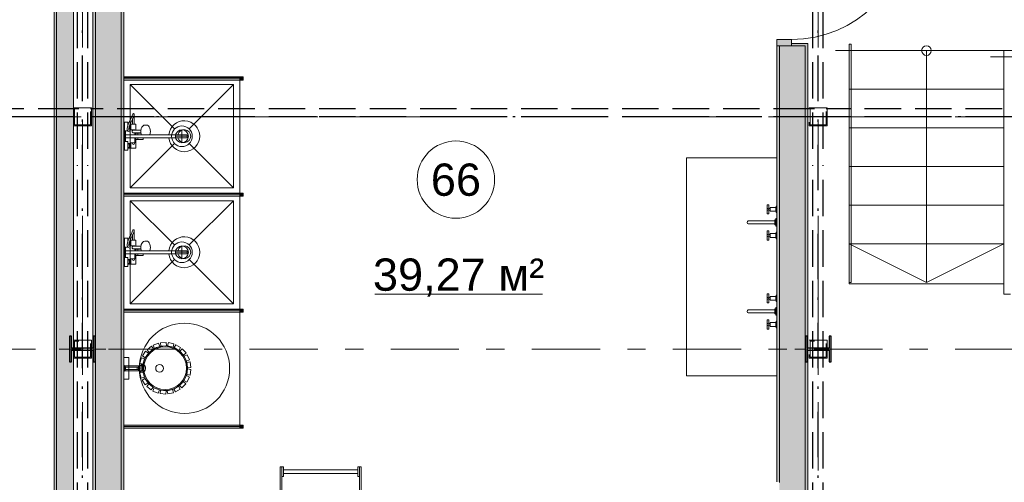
# Model space of a CAD drawing. Header units: millimetres. Extents: x 0 to 415, y 0 to 589.
# Tile 6 of 40: x 269 to 307, y 173 to 191. Entities that reach past the tile are written whole.
import ezdxf
from ezdxf.xclip import XClip

# ---------------------------------------------------------------- set-up
doc = ezdxf.new("R2010")
doc.units = ezdxf.units.MM
doc.header["$MEASUREMENT"] = 0
doc.header["$XCLIPFRAME"] = 0
for name, pattern in [('Невидимая', [3.912222, 2.822222, -1.09]), ('Штрих-Штриховая', [10.936111, 5.291667, -2.116667, 1.411111, -2.116667]), ('Штриховая', [5.644444, 2.822222, -2.822222]), ('Штрихпунктирная', [6.702778, 3.527778, -1.763889, 0, -1.411111])]:
    doc.linetypes.add(name, pattern=pattern)
for name, color, linetype in [('Интерьер - конструкции мебели', 7, 'Continuous'), ('Интерьер - Мебель', 7, 'Continuous'), ('Интерьер - Оборудование', 7, 'Continuous'), ('Интерьер - Сантехника', 7, 'Continuous'), ('Конструктив - Лестницы', 7, 'Continuous'), ('Конструктив - Ограждение нов', 7, 'Continuous'), ('УЛИЦА_Б15_наклонный прогон', 7, 'Continuous'), ('УЛИЦА_Б6', 7, 'Continuous'), ('УЛИЦА_ЗОНЫ', 7, 'Continuous'), ('УЛИЦА_Конструктив бани', 7, 'Continuous'), ('УЛИЦА_Стены бани', 7, 'Continuous'), ('УЛИЦА_Стойки стропильные', 7, 'Continuous'), ('УЛИЦА_Сэндвич-панели бани', 7, 'Continuous'), ('Элемент Модели - Зона', 7, 'Continuous'), ('Элемент модели - Оси Улица Бани', 7, 'Continuous')]:
    doc.layers.add(name, color=color, linetype=linetype)
doc.styles.add('СГЕНЕРИР_СТИЛЬ_3', font='txt')

# ---------------------------------------------------------------- blocks, each defined once
blk = doc.blocks.new('Чертеж_2_2', base_point=(217.704, 72.604))
at = {"layer": 'Интерьер - Оборудование', "linetype": 'Continuous', "lineweight": 0, "true_color": 0x000000}
for points in [[(273.286, 188.651), (273.286, 188.531), (277.786, 188.531), (277.786, 188.651)], [(273.286, 184.151), (273.286, 184.031), (277.786, 184.031), (277.786, 184.151)], [(273.286, 179.651), (273.286, 179.531), (277.786, 179.531), (277.786, 179.651)], [(273.286, 175.151), (273.286, 175.031), (277.786, 175.031), (277.786, 175.151)]]:
    blk.add_hatch(color=18, dxfattribs=at).paths.add_polyline_path(points)
at = {"layer": 'Интерьер - Оборудование', "linetype": 'Continuous', "lineweight": 0, "true_color": 0x00007f}
for points in [[(277.911, 188.653), (277.786, 188.653), (277.786, 188.528), (277.911, 188.528)], [(277.911, 184.153), (277.786, 184.153), (277.786, 184.028), (277.911, 184.028)], [(277.911, 179.653), (277.786, 179.653), (277.786, 179.528), (277.911, 179.528)], [(277.911, 175.153), (277.786, 175.153), (277.786, 175.028), (277.911, 175.028)]]:
    blk.add_hatch(color=176, dxfattribs=at).paths.add_polyline_path(points)
at = {"layer": 'УЛИЦА_Конструктив бани', "linetype": 'Continuous', "lineweight": 0, "true_color": 0x000000}
for points in [[(272.186, 177.602), (272.186, 178.602), (272.111, 178.602), (272.111, 178.14), (271.261, 178.14), (271.261, 178.602), (271.186, 178.602), (271.186, 177.602), (271.261, 177.602), (271.261, 178.064), (272.111, 178.064), (272.111, 177.602)], [(300.686, 177.602), (300.686, 178.602), (300.611, 178.602), (300.611, 178.14), (299.761, 178.14), (299.761, 178.602), (299.686, 178.602), (299.686, 177.602), (299.761, 177.602), (299.761, 178.064), (300.611, 178.064), (300.611, 177.602)]]:
    blk.add_hatch(color=18, dxfattribs=at).paths.add_polyline_path(points)
at = {"layer": 'УЛИЦА_Стены бани', "linetype": 'Continuous', "lineweight": 0, "true_color": 0x000000}
for points in [[(272.086, 197.502), (272.086, 178.14), (272.111, 178.14), (272.111, 178.602), (272.186, 178.602), (272.186, 197.502)], [(272.186, 197.502), (272.186, 158.702), (273.186, 158.702), (273.186, 197.502)], [(273.286, 158.702), (273.286, 197.502), (273.186, 197.502), (273.186, 158.702)], [(298.586, 189.854), (299.161, 189.854), (299.161, 190.104), (298.586, 190.104)], [(298.586, 172.947), (298.686, 172.947), (298.686, 189.854), (298.586, 189.854)], [(298.686, 189.854), (298.686, 158.702), (299.686, 158.702), (299.686, 189.854), (299.161, 189.854)], [(299.786, 189.954), (299.161, 189.954), (299.161, 189.854), (299.686, 189.854), (299.786, 189.854)], [(299.686, 189.854), (299.686, 178.602), (299.761, 178.602), (299.761, 178.14), (299.786, 178.14), (299.786, 189.854)], [(272.086, 158.702), (272.186, 158.702), (272.186, 177.602), (272.111, 177.602), (272.111, 178.064), (272.086, 178.064)], [(299.686, 158.702), (299.786, 158.702), (299.786, 178.064), (299.761, 178.064), (299.761, 177.602), (299.686, 177.602)]]:
    blk.add_hatch(color=18, dxfattribs=at).paths.add_polyline_path(points)
at = {"layer": 'УЛИЦА_Сэндвич-панели бани', "linetype": 'Continuous', "lineweight": 0, "true_color": 0x000000}
for points in [[(270.583, 200.252), (270.583, 171.127), (270.683, 171.127), (270.683, 200.252)], [(270.683, 171.127), (271.333, 171.127), (271.333, 178.064), (271.261, 178.064), (271.261, 177.602), (271.186, 177.602), (271.186, 178.602), (271.261, 178.602), (271.261, 178.14), (271.333, 178.14), (271.333, 199.064), (271.261, 199.064), (271.261, 198.602), (271.186, 198.602), (271.186, 199.602), (270.683, 199.602)]]:
    blk.add_hatch(color=18, dxfattribs=at).paths.add_polyline_path(points)
at = {"layer": 'Интерьер - конструкции мебели', "color": 7, "linetype": 'Continuous', "lineweight": 15, "ltscale": 0.5, "flags": 128}
blk.add_lwpolyline([(298.586, 177.062), (298.586, 185.513), (295.086, 185.513), (295.086, 177.062)], close=True, dxfattribs=at)
at = {"layer": 'Интерьер - Мебель', "color": 7, "linetype": 'Continuous', "lineweight": 15, "ltscale": 0.5, "flags": 128}
for points in [[(319.011, 189.677), (300.861, 189.677)], [(315.011, 189.427), (306.861, 189.427)]]:
    blk.add_lwpolyline(points, dxfattribs=at)
at = {"layer": 'Интерьер - Оборудование', "color": 7, "linetype": 'Continuous', "lineweight": 15, "ltscale": 0.5}
for p, q in [((277.786, 188.653), (273.286, 188.653)), ((273.286, 188.653), (273.286, 188.651)), ((273.286, 188.528), (273.286, 188.531)), ((277.786, 188.528), (273.286, 188.528)), ((277.786, 188.651), (277.786, 188.653)), ((277.786, 188.531), (277.786, 188.528)), ((273.67, 187.122), (273.628, 187.027)), ((273.692, 187.189), (273.67, 187.122)), ((273.692, 187.189), (273.693, 187.199)), ((273.418, 186.663), (273.413, 186.64)), ((273.413, 186.64), (273.414, 186.634)), ((273.414, 186.634), (273.424, 186.568)), ((273.436, 186.759), (273.418, 186.663)), ((273.424, 186.568), (273.426, 186.562)), ((273.426, 186.562), (273.427, 186.559)), ((273.457, 186.819), (273.436, 186.759)), ((273.438, 186.765), (273.438, 186.765)), ((273.441, 186.773), (273.441, 186.819)), ((273.48, 186.646), (273.479, 186.638)), ((273.499, 186.742), (273.48, 186.646)), ((273.488, 186.684), (273.511, 186.684)), ((273.519, 186.799), (273.499, 186.742)), ((273.51, 186.774), (273.511, 186.774)), ((273.511, 186.774), (273.511, 186.776)), ((273.511, 186.684), (273.511, 186.774)), ((273.511, 186.659), (273.511, 186.684)), ((273.531, 186.577), (273.531, 186.507)), ((273.551, 186.799), (273.551, 186.659)), ((273.711, 186.604), (273.551, 186.604)), ((273.571, 186.604), (273.557, 186.604)), ((273.586, 186.604), (273.571, 186.604)), ((273.603, 186.604), (273.586, 186.604)), ((273.609, 186.552), (273.607, 186.539)), ((273.615, 186.564), (273.609, 186.552)), ((273.613, 186.554), (273.614, 186.563)), ((273.613, 186.524), (273.613, 186.554)), ((273.614, 186.563), (273.615, 186.564)), ((273.615, 186.564), (273.618, 186.572)), ((273.615, 186.564), (273.615, 186.564)), ((273.618, 186.572), (273.623, 186.579)), ((273.623, 186.579), (273.629, 186.585)), ((273.628, 186.819), (273.693, 186.819)), ((273.629, 186.585), (273.637, 186.588)), ((273.637, 186.588), (273.645, 186.589)), ((273.751, 186.591), (273.645, 186.589)), ((273.711, 186.604), (273.711, 186.59)), ((273.945, 186.585), (273.942, 186.539)), ((273.947, 186.594), (273.945, 186.585)), ((273.351, 186.294), (273.351, 186.414)), ((274.296, 186.414), (273.531, 186.414)), ((273.531, 186.294), (274.036, 186.294)), ((273.607, 186.539), (273.609, 186.526)), ((273.609, 186.526), (273.615, 186.514)), ((273.614, 186.515), (273.613, 186.524)), ((273.615, 186.514), (273.614, 186.515)), ((273.615, 186.514), (273.615, 186.514)), ((273.618, 186.507), (273.615, 186.514)), ((273.623, 186.5), (273.618, 186.507)), ((273.629, 186.494), (273.623, 186.5)), ((273.637, 186.491), (273.629, 186.494)), ((273.645, 186.489), (273.637, 186.491)), ((273.856, 186.487), (273.645, 186.489)), ((273.711, 186.489), (273.711, 186.414)), ((273.711, 186.104), (273.711, 186.294)), ((273.751, 186.488), (273.751, 186.414)), ((273.751, 186.479), (273.948, 186.479)), ((273.751, 186.229), (273.751, 186.294)), ((273.826, 186.479), (273.826, 186.414)), ((273.826, 186.229), (273.826, 186.294)), ((273.947, 186.484), (273.856, 186.487)), ((273.942, 186.539), (273.945, 186.494)), ((273.945, 186.494), (273.955, 186.451)), ((273.953, 186.414), (273.952, 186.415)), ((273.955, 186.451), (273.962, 186.425)), ((273.962, 186.425), (273.967, 186.414)), ((274.023, 186.415), (274.023, 186.414)), ((275.029, 186.414), (275.736, 186.414)), ((275.029, 186.294), (275.736, 186.294)), ((275.736, 186.294), (275.736, 186.414)), ((273.441, 185.889), (273.441, 186.069)), ((273.441, 186.024), (273.511, 186.024)), ((273.441, 185.934), (273.511, 185.934)), ((273.511, 185.909), (273.511, 186.049)), ((273.551, 186.104), (273.711, 186.104)), ((273.551, 185.909), (273.551, 186.049)), ((277.786, 184.153), (273.286, 184.153)), ((273.286, 184.153), (273.286, 184.151)), ((273.286, 184.028), (273.286, 184.031)), ((277.786, 184.028), (273.286, 184.028)), ((277.786, 184.151), (277.786, 184.153)), ((277.786, 184.031), (277.786, 184.028)), ((298.272, 183.553), (298.262, 183.543)), ((298.327, 183.553), (298.327, 183.488)), ((298.542, 183.595), (298.542, 183.445)), ((298.559, 183.433), (298.559, 183.608)), ((298.272, 183.488), (298.262, 183.497)), ((273.67, 182.622), (273.628, 182.527)), ((273.692, 182.689), (273.67, 182.622)), ((273.692, 182.689), (273.693, 182.699)), ((298.272, 182.538), (298.262, 182.528)), ((298.272, 182.473), (298.262, 182.482)), ((298.327, 182.473), (298.327, 182.538)), ((298.542, 182.43), (298.542, 182.58)), ((298.559, 182.593), (298.559, 182.418)), ((273.418, 182.163), (273.413, 182.14)), ((273.413, 182.14), (273.414, 182.134)), ((273.414, 182.134), (273.424, 182.068)), ((273.436, 182.259), (273.418, 182.163)), ((273.424, 182.068), (273.426, 182.062)), ((273.426, 182.062), (273.427, 182.059)), ((273.457, 182.319), (273.436, 182.259)), ((273.438, 182.265), (273.438, 182.265)), ((273.441, 182.273), (273.441, 182.319)), ((273.48, 182.146), (273.479, 182.138)), ((273.499, 182.242), (273.48, 182.146)), ((273.488, 182.184), (273.511, 182.184)), ((273.519, 182.299), (273.499, 182.242)), ((273.51, 182.274), (273.511, 182.274)), ((273.511, 182.274), (273.511, 182.276)), ((273.511, 182.184), (273.511, 182.274)), ((273.511, 182.159), (273.511, 182.184)), ((273.531, 182.077), (273.531, 182.007)), ((273.551, 182.299), (273.551, 182.159)), ((273.711, 182.104), (273.551, 182.104)), ((273.571, 182.104), (273.557, 182.104)), ((273.586, 182.104), (273.571, 182.104)), ((273.603, 182.104), (273.586, 182.104)), ((273.609, 182.052), (273.607, 182.039)), ((273.607, 182.039), (273.609, 182.026)), ((273.615, 182.064), (273.609, 182.052)), ((273.609, 182.026), (273.615, 182.014)), ((273.613, 182.054), (273.614, 182.063)), ((273.613, 182.024), (273.613, 182.054)), ((273.614, 182.015), (273.613, 182.024)), ((273.614, 182.063), (273.615, 182.064)), ((273.615, 182.014), (273.614, 182.015)), ((273.615, 182.064), (273.618, 182.072)), ((273.615, 182.064), (273.615, 182.064)), ((273.615, 182.014), (273.615, 182.014)), ((273.618, 182.007), (273.615, 182.014)), ((273.618, 182.072), (273.623, 182.079)), ((273.623, 182), (273.618, 182.007)), ((273.623, 182.079), (273.629, 182.085)), ((273.629, 181.994), (273.623, 182)), ((273.628, 182.319), (273.693, 182.319)), ((273.629, 182.085), (273.637, 182.088)), ((273.637, 181.991), (273.629, 181.994)), ((273.637, 182.088), (273.645, 182.089)), ((273.645, 181.989), (273.637, 181.991)), ((273.751, 182.091), (273.645, 182.089)), ((273.856, 181.987), (273.645, 181.989)), ((273.711, 182.104), (273.711, 182.09)), ((273.711, 181.989), (273.711, 181.914)), ((273.751, 181.988), (273.751, 181.914)), ((273.751, 181.979), (273.948, 181.979)), ((273.826, 181.979), (273.826, 181.914)), ((273.947, 181.984), (273.856, 181.987)), ((273.945, 182.085), (273.942, 182.039)), ((273.942, 182.039), (273.945, 181.994)), ((273.947, 182.094), (273.945, 182.085)), ((273.945, 181.994), (273.955, 181.951)), ((273.351, 181.794), (273.351, 181.914)), ((274.296, 181.914), (273.531, 181.914)), ((273.531, 181.794), (274.036, 181.794)), ((273.551, 181.604), (273.711, 181.604)), ((273.711, 181.604), (273.711, 181.794)), ((273.751, 181.729), (273.751, 181.794)), ((273.826, 181.729), (273.826, 181.794)), ((273.953, 181.914), (273.952, 181.915)), ((273.955, 181.951), (273.962, 181.925)), ((273.962, 181.925), (273.967, 181.914)), ((274.023, 181.915), (274.023, 181.914)), ((275.029, 181.914), (275.736, 181.914)), ((275.029, 181.794), (275.736, 181.794)), ((275.736, 181.794), (275.736, 181.914)), ((273.441, 181.389), (273.441, 181.569)), ((273.441, 181.524), (273.511, 181.524)), ((273.441, 181.434), (273.511, 181.434)), ((273.511, 181.409), (273.511, 181.549)), ((273.551, 181.409), (273.551, 181.549)), ((298.272, 180.102), (298.262, 180.092)), ((298.327, 180.102), (298.327, 180.037)), ((298.542, 180.144), (298.542, 179.994)), ((298.559, 179.982), (298.559, 180.157)), ((298.272, 180.037), (298.262, 180.046)), ((277.786, 179.653), (273.286, 179.653)), ((273.286, 179.653), (273.286, 179.651)), ((273.286, 179.528), (273.286, 179.531)), ((277.786, 179.528), (273.286, 179.528)), ((277.786, 179.651), (277.786, 179.653)), ((277.786, 179.531), (277.786, 179.528)), ((298.272, 179.087), (298.262, 179.077)), ((298.272, 179.022), (298.262, 179.031)), ((298.327, 179.022), (298.327, 179.087)), ((298.542, 178.979), (298.542, 179.129)), ((298.559, 179.142), (298.559, 178.967)), ((273.356, 177.304), (273.356, 177.404)), ((273.801, 177.312), (273.801, 177.397)), ((273.836, 177.401), (273.821, 177.404)), ((273.848, 177.39), (273.836, 177.401)), ((273.847, 177.404), (273.878, 177.404)), ((273.89, 177.422), (273.87, 177.423)), ((273.891, 177.401), (273.878, 177.404)), ((273.907, 177.408), (273.89, 177.422)), ((273.901, 177.39), (273.891, 177.401)), ((273.919, 177.384), (273.907, 177.408)), ((273.912, 177.434), (273.982, 177.453)), ((273.821, 177.304), (273.836, 177.308)), ((273.836, 177.308), (273.848, 177.319)), ((273.847, 177.304), (273.878, 177.304)), ((273.856, 177.374), (273.848, 177.39)), ((273.848, 177.319), (273.856, 177.335)), ((273.859, 177.354), (273.856, 177.374)), ((273.856, 177.335), (273.859, 177.354)), ((273.87, 177.285), (273.89, 177.287)), ((273.878, 177.304), (273.891, 177.308)), ((273.89, 177.287), (273.907, 177.301)), ((273.891, 177.308), (273.901, 177.319)), ((273.908, 177.374), (273.901, 177.39)), ((273.901, 177.319), (273.908, 177.335)), ((273.907, 177.301), (273.919, 177.325)), ((273.91, 177.354), (273.908, 177.374)), ((273.908, 177.335), (273.91, 177.354)), ((273.912, 177.275), (273.982, 177.256)), ((273.923, 177.354), (273.919, 177.384)), ((273.919, 177.325), (273.923, 177.354)), ((277.786, 175.153), (273.286, 175.153)), ((273.286, 175.153), (273.286, 175.151)), ((277.786, 175.151), (277.786, 175.153)), ((273.286, 175.028), (273.286, 175.031)), ((277.786, 175.028), (273.286, 175.028)), ((277.786, 175.031), (277.786, 175.028))]:
    blk.add_line(p, q, dxfattribs=at)
at = {"layer": 'Интерьер - Оборудование', "color": 7, "linetype": 'Continuous', "lineweight": 15, "ltscale": 0.5, "flags": 128}
for points in [[(273.286, 188.651), (273.286, 188.531), (277.786, 188.531), (277.786, 188.651)], [(277.911, 188.653), (277.786, 188.653), (277.786, 188.528), (277.911, 188.528)], [(273.551, 186.799), (273.519, 186.799), (273.551, 186.889), (273.625, 187.02), (273.628, 186.819), (273.551, 186.819)], [(273.531, 186.604), (273.531, 186.577), (273.486, 186.595), (273.479, 186.638), (273.511, 186.639), (273.511, 186.659), (273.551, 186.659), (273.551, 186.604)], [(273.286, 184.151), (273.286, 184.031), (277.786, 184.031), (277.786, 184.151)], [(277.911, 184.153), (277.786, 184.153), (277.786, 184.028), (277.911, 184.028)], [(298.327, 183.445), (298.542, 183.445), (298.542, 183.433), (298.559, 183.433), (298.559, 183.395), (298.577, 183.395), (298.577, 183.645), (298.559, 183.645), (298.559, 183.608), (298.542, 183.608), (298.542, 183.595), (298.327, 183.595), (298.327, 183.553), (298.272, 183.553), (298.272, 183.695), (298.207, 183.695), (298.207, 183.345), (298.272, 183.345), (298.272, 183.488), (298.327, 183.488)], [(298.542, 183.163), (298.542, 182.863), (298.577, 182.863), (298.577, 183.163)], [(298.507, 183.113), (298.507, 182.913), (298.542, 182.913), (298.542, 183.113)], [(273.551, 182.299), (273.519, 182.299), (273.551, 182.389), (273.625, 182.52), (273.628, 182.319), (273.551, 182.319)], [(298.327, 182.58), (298.542, 182.58), (298.542, 182.593), (298.559, 182.593), (298.559, 182.63), (298.577, 182.63), (298.577, 182.38), (298.559, 182.38), (298.559, 182.418), (298.542, 182.418), (298.542, 182.43), (298.327, 182.43), (298.327, 182.473), (298.272, 182.473), (298.272, 182.33), (298.207, 182.33), (298.207, 182.68), (298.272, 182.68), (298.272, 182.538), (298.327, 182.538)], [(273.531, 182.104), (273.531, 182.077), (273.486, 182.095), (273.479, 182.138), (273.511, 182.139), (273.511, 182.159), (273.551, 182.159), (273.551, 182.104)], [(298.327, 179.994), (298.542, 179.994), (298.542, 179.982), (298.559, 179.982), (298.559, 179.944), (298.577, 179.944), (298.577, 180.194), (298.559, 180.194), (298.559, 180.157), (298.542, 180.157), (298.542, 180.144), (298.327, 180.144), (298.327, 180.102), (298.272, 180.102), (298.272, 180.244), (298.207, 180.244), (298.207, 179.894), (298.272, 179.894), (298.272, 180.037), (298.327, 180.037)], [(298.542, 179.712), (298.542, 179.412), (298.577, 179.412), (298.577, 179.712)], [(273.286, 179.651), (273.286, 179.531), (277.786, 179.531), (277.786, 179.651)], [(277.911, 179.653), (277.786, 179.653), (277.786, 179.528), (277.911, 179.528)], [(298.507, 179.662), (298.507, 179.462), (298.542, 179.462), (298.542, 179.662)], [(298.327, 179.129), (298.542, 179.129), (298.542, 179.142), (298.559, 179.142), (298.559, 179.179), (298.577, 179.179), (298.577, 178.929), (298.559, 178.929), (298.559, 178.967), (298.542, 178.967), (298.542, 178.979), (298.327, 178.979), (298.327, 179.022), (298.272, 179.022), (298.272, 178.879), (298.207, 178.879), (298.207, 179.229), (298.272, 179.229), (298.272, 179.087), (298.327, 179.087)], [(274.356, 178.21), (274.437, 178.108), (274.267, 177.973), (274.186, 178.076)], [(274.631, 178.328), (274.677, 178.207), (274.475, 178.129), (274.429, 178.251)], [(274.928, 178.36), (274.937, 178.231), (274.721, 178.215), (274.712, 178.346)], [(275.222, 178.303), (275.192, 178.177), (274.98, 178.226), (275.011, 178.353)], [(275.485, 178.162), (275.419, 178.05), (275.232, 178.16), (275.298, 178.272)], [(273.486, 176.929), (273.486, 177.779), (273.286, 177.779), (273.286, 176.929)], [(274.129, 178.016), (274.236, 177.942), (274.113, 177.764), (274.005, 177.838)], [(275.696, 177.95), (275.599, 177.862), (275.453, 178.022), (275.55, 178.11)], [(275.834, 177.685), (275.716, 177.63), (275.623, 177.825), (275.742, 177.881)], [(273.286, 177.474), (273.286, 177.234), (273.356, 177.304), (273.801, 177.304), (273.814, 177.305), (273.847, 177.304), (273.854, 177.295), (273.87, 177.285), (273.912, 177.275), (273.922, 177.254), (273.936, 177.234), (273.95, 177.22), (273.97, 177.209), (273.981, 177.206), (273.993, 177.204), (274.032, 177.204), (274.051, 177.215), (274.069, 177.228), (274.084, 177.242), (274.096, 177.257), (274.106, 177.272), (274.112, 177.285), (274.119, 177.301), (274.124, 177.318), (274.126, 177.332), (274.128, 177.344), (274.128, 177.354), (274.127, 177.368), (274.126, 177.38), (274.123, 177.395), (274.118, 177.41), (274.113, 177.423), (274.107, 177.435), (274.098, 177.449), (274.086, 177.464), (274.072, 177.478), (274.055, 177.491), (274.043, 177.499), (274.032, 177.504), (273.993, 177.504), (273.973, 177.501), (273.961, 177.495), (273.949, 177.488), (273.94, 177.479), (273.93, 177.468), (273.922, 177.456), (273.916, 177.445), (273.912, 177.434), (273.87, 177.423), (273.861, 177.419), (273.851, 177.41), (273.821, 177.404), (273.809, 177.402), (273.356, 177.404)], [(273.986, 177.254), (273.986, 177.454), (273.311, 177.454), (273.311, 177.254)], [(273.89, 177.475), (274.02, 177.474), (274.019, 177.258), (273.888, 177.259)], [(273.969, 177.764), (274.093, 177.724), (274.028, 177.518), (273.903, 177.557)], [(275.888, 177.391), (275.759, 177.373), (275.728, 177.587), (275.858, 177.606)], [(273.9, 177.177), (274.024, 177.214), (274.087, 177.007), (273.962, 176.969)], [(275.732, 176.821), (275.616, 176.878), (275.711, 177.073), (275.828, 177.015)], [(275.853, 177.094), (275.725, 177.115), (275.758, 177.329), (275.887, 177.308)], [(273.997, 176.894), (274.105, 176.966), (274.226, 176.787), (274.118, 176.714)], [(274.173, 176.653), (274.255, 176.754), (274.424, 176.618), (274.342, 176.516)], [(275.282, 176.437), (275.218, 176.551), (275.407, 176.658), (275.471, 176.544)], [(275.536, 176.595), (275.442, 176.684), (275.59, 176.843), (275.685, 176.753)], [(274.413, 176.474), (274.462, 176.595), (274.663, 176.515), (274.614, 176.393)], [(274.695, 176.374), (274.706, 176.504), (274.922, 176.486), (274.911, 176.356)], [(274.993, 176.361), (274.966, 176.488), (275.177, 176.536), (275.205, 176.408)], [(273.286, 175.151), (273.286, 175.031), (277.786, 175.031), (277.786, 175.151)], [(277.911, 175.153), (277.786, 175.153), (277.786, 175.028), (277.911, 175.028)], [(278.905, 172.446), (278.905, 172.51), (279.349, 172.51), (279.349, 173.537), (279.413, 173.537), (279.413, 172.446)], [(279.413, 173.537), (279.476, 173.537), (279.476, 173.156), (279.413, 173.156)], [(282.349, 173.421), (282.349, 173.271), (279.476, 173.271), (279.476, 173.421)], [(282.413, 173.156), (282.349, 173.156), (282.349, 173.537), (282.413, 173.537)], [(282.413, 172.446), (282.413, 173.537), (282.476, 173.537), (282.476, 172.51), (282.921, 172.51), (282.921, 172.446)]]:
    blk.add_lwpolyline(points, close=True, dxfattribs=at)
for points in [[(275.029, 186.294, 19.949874), (275.029, 186.414), (274.296, 186.414), (274.31, 186.475), (274.315, 186.539), (274.31, 186.604), (274.296, 186.664), (274.273, 186.716), (274.244, 186.756), (274.209, 186.781), (274.172, 186.789), (274.119, 186.789), (274.103, 186.787), (274.066, 186.778), (274.052, 186.771), (274.019, 186.747), (274.01, 186.737), (273.983, 186.701), (273.962, 186.653), (273.955, 186.628), (273.947, 186.594), (273.856, 186.592), (273.751, 186.591), (273.751, 186.819), (273.693, 186.819), (273.693, 187.199, 0.853753), (273.63, 187.209), (273.609, 187.145), (273.567, 187.049), (273.491, 186.916), (273.457, 186.819), (273.441, 186.819), (273.441, 186.899), (273.311, 186.899), (273.311, 186.559), (273.427, 186.559), (273.436, 186.547), (273.531, 186.507), (273.531, 186.414), (273.351, 186.414), (273.351, 186.554), (273.311, 186.554), (273.311, 186.154), (273.351, 186.154), (273.351, 186.294), (273.531, 186.294), (273.531, 186.104), (273.551, 186.104), (273.551, 186.049), (273.511, 186.049), (273.511, 186.069), (273.441, 186.069), (273.441, 186.149), (273.311, 186.149), (273.311, 185.809), (273.441, 185.809), (273.441, 185.889), (273.511, 185.889), (273.511, 185.909), (273.551, 185.909), (273.551, 185.889), (273.751, 185.889), (273.751, 186.229), (274.036, 186.229), (274.036, 186.24), (274.036, 186.253), (274.036, 186.269), (274.036, 186.289)], [(298.507, 182.953), (298.507, 183.073), (297.482, 183.073, 0.759247), (297.482, 182.953)], [(275.029, 181.794, 19.949874), (275.029, 181.914), (274.296, 181.914), (274.31, 181.975), (274.315, 182.039), (274.31, 182.104), (274.296, 182.164), (274.273, 182.216), (274.244, 182.256), (274.209, 182.281), (274.172, 182.289), (274.119, 182.289), (274.103, 182.287), (274.066, 182.278), (274.052, 182.271), (274.019, 182.247), (274.01, 182.237), (273.983, 182.201), (273.962, 182.153), (273.955, 182.128), (273.947, 182.094), (273.856, 182.092), (273.751, 182.091), (273.751, 182.319), (273.693, 182.319), (273.693, 182.699, 0.853753), (273.63, 182.709), (273.609, 182.645), (273.567, 182.549), (273.491, 182.416), (273.457, 182.319), (273.441, 182.319), (273.441, 182.399), (273.311, 182.399), (273.311, 182.059), (273.427, 182.059), (273.436, 182.047), (273.531, 182.007), (273.531, 181.914), (273.351, 181.914), (273.351, 182.054), (273.311, 182.054), (273.311, 181.654), (273.351, 181.654), (273.351, 181.794), (273.531, 181.794), (273.531, 181.604), (273.551, 181.604), (273.551, 181.549), (273.511, 181.549), (273.511, 181.569), (273.441, 181.569), (273.441, 181.649), (273.311, 181.649), (273.311, 181.309), (273.441, 181.309), (273.441, 181.389), (273.511, 181.389), (273.511, 181.409), (273.551, 181.409), (273.551, 181.389), (273.751, 181.389), (273.751, 181.729), (274.036, 181.729), (274.036, 181.74), (274.036, 181.753), (274.036, 181.769), (274.036, 181.789)], [(298.507, 179.502), (298.507, 179.622), (297.482, 179.622, 0.759247), (297.482, 179.502)], [(274.019, 177.358, -1), (275.753, 177.358, -1)]]:
    blk.add_lwpolyline(points, format="xyb", close=True, dxfattribs=at)
at = {"layer": 'Интерьер - Оборудование', "color": 7, "linetype": 'Continuous', "lineweight": 15, "ltscale": 0.5}
for centre, radius in [((298.239, 183.52), 0.0325), ((298.239, 182.505), 0.0325), ((298.239, 180.069), 0.0325), ((298.239, 179.054), 0.0325), ((274.886, 177.358), 0.828)]:
    blk.add_circle(centre, radius, dxfattribs=at)
for centre, radius, start, end in [((275.626, 186.354), 0.25, 193.8865, 166.1135), ((273.661, 186.082), 0.045, 150, 30), ((275.626, 181.854), 0.25, 193.8865, 166.1135), ((273.661, 181.582), 0.045, 150, 30)]:
    blk.add_arc(centre, radius, start, end, dxfattribs=at)
at = {"layer": 'Интерьер - Сантехника', "color": 7, "linetype": 'Continuous', "lineweight": 15, "ltscale": 0.5}
for p, q in [((277.536, 188.354), (273.536, 188.354)), ((273.536, 188.354), (273.536, 184.354)), ((273.536, 188.354), (275.253, 186.637)), ((277.536, 188.354), (275.819, 186.637)), ((277.536, 184.354), (277.536, 188.354)), ((275.536, 186.104), (275.536, 186.604)), ((275.786, 186.354), (275.286, 186.354)), ((273.536, 184.354), (275.253, 186.072)), ((277.536, 184.354), (275.819, 186.072)), ((273.536, 184.354), (277.536, 184.354)), ((277.536, 183.854), (273.536, 183.854)), ((273.536, 183.854), (273.536, 179.854)), ((273.536, 183.854), (275.253, 182.137)), ((277.536, 183.854), (275.819, 182.137)), ((277.536, 179.854), (277.536, 183.854)), ((275.536, 181.604), (275.536, 182.104)), ((275.786, 181.854), (275.286, 181.854)), ((273.536, 179.854), (275.253, 181.572)), ((277.536, 179.854), (275.819, 181.572)), ((273.536, 179.854), (277.536, 179.854)), ((273.286, 175.104), (273.286, 179.604)), ((277.786, 179.604), (273.286, 179.604)), ((277.786, 175.104), (277.786, 179.604)), ((277.786, 175.104), (273.286, 175.104))]:
    blk.add_line(p, q, dxfattribs=at)
at = {"layer": 'Интерьер - Сантехника', "color": 7, "linetype": 'Continuous', "lineweight": 15, "ltscale": 0.5, "flags": 128}
for points in [[(277.786, 184.104), (277.786, 188.604), (273.286, 188.604), (273.286, 184.104)], [(277.786, 179.604), (277.786, 184.104), (273.286, 184.104), (273.286, 179.604)]]:
    blk.add_lwpolyline(points, close=True, dxfattribs=at)
at = {"layer": 'Интерьер - Сантехника', "color": 7, "linetype": 'Continuous', "lineweight": 15, "ltscale": 0.5}
for centre, radius in [((275.536, 186.354), 0.4), ((275.536, 186.354), 0.25), ((275.536, 181.854), 0.4), ((275.536, 181.854), 0.25), ((275.636, 177.354), 1.75), ((274.67, 177.354), 0.15)]:
    blk.add_circle(centre, radius, dxfattribs=at)
at = {"layer": 'Конструктив - Лестницы', "color": 7, "linetype": 'Continuous', "lineweight": 15, "ltscale": 0.5, "flags": 128}
blk.add_lwpolyline([(304.198, 189.677, 1), (304.573, 189.677, 1)], format="xyb", close=True, dxfattribs=at)
at = {"layer": 'Конструктив - Ограждение нов', "color": 251, "linetype": 'Штрихпунктирная', "lineweight": 15, "ltscale": 0.5, "true_color": 0x575757}
blk.add_line((301.386, 180.677), (301.386, 189.927), dxfattribs=at)
at = {"layer": 'Конструктив - Ограждение нов', "color": 251, "linetype": 'Continuous', "lineweight": 15, "ltscale": 0.5, "true_color": 0x575757, "flags": 128}
for points in [[(301.386, 180.677), (301.386, 189.927)], [(301.386, 189.927), (301.466, 189.927)], [(301.466, 180.677), (301.466, 189.927)], [(301.386, 180.677), (301.466, 180.677)]]:
    blk.add_lwpolyline(points, dxfattribs=at)
at = {"layer": 'УЛИЦА_Б15_наклонный прогон', "color": 251, "linetype": 'Штрихпунктирная', "lineweight": 30, "ltscale": 0.5, "true_color": 0x575757}
for p, q in [((271.686, 156.652), (271.686, 199.552)), ((300.186, 156.652), (300.186, 199.552))]:
    blk.add_line(p, q, dxfattribs=at)
at = {"layer": 'УЛИЦА_Б15_наклонный прогон', "color": 251, "linetype": 'Невидимая', "lineweight": 30, "ltscale": 0.5, "true_color": 0x575757}
for p, q in [((271.486, 185.861), (271.486, 197.212)), ((271.886, 185.861), (271.886, 197.212)), ((299.986, 185.861), (299.986, 197.212)), ((300.386, 185.861), (300.386, 197.212)), ((271.486, 167.602), (271.486, 185.235)), ((271.886, 167.602), (271.886, 185.235)), ((299.986, 167.602), (299.986, 185.235)), ((300.386, 167.602), (300.386, 185.235))]:
    blk.add_line(p, q, dxfattribs=at)
at = {"layer": 'УЛИЦА_Б6', "color": 251, "linetype": 'Невидимая', "lineweight": 30, "ltscale": 0.5, "true_color": 0x575757}
for p, q in [((271.373, 187.422), (243.498, 187.422)), ((271.373, 187.422), (243.498, 187.422)), ((299.873, 187.422), (271.998, 187.422)), ((299.873, 187.422), (271.998, 187.422)), ((326.873, 187.422), (300.498, 187.422)), ((326.873, 187.422), (300.498, 187.422)), ((271.373, 187.102), (243.498, 187.102)), ((271.373, 187.102), (243.498, 187.102)), ((299.873, 187.102), (271.998, 187.102)), ((299.873, 187.102), (271.998, 187.102)), ((326.873, 187.102), (300.498, 187.102)), ((326.873, 187.102), (300.498, 187.102))]:
    blk.add_line(p, q, dxfattribs=at)
at = {"layer": 'УЛИЦА_Б6', "color": 251, "linetype": 'Штрихпунктирная', "lineweight": 30, "ltscale": 0.5, "true_color": 0x575757}
blk.add_line((380.836, 187.102), (170.035, 187.102), dxfattribs=at)
blk.add_line((380.836, 187.102), (170.035, 187.102), dxfattribs=at)
at = {"layer": 'УЛИЦА_ЗОНЫ', "color": 7, "linetype": 'Continuous', "lineweight": 15, "ltscale": 0.5}
blk.add_line((283.006, 180.225), (289.509, 180.225), dxfattribs=at)
at = {"layer": 'УЛИЦА_ЗОНЫ', "color": 7, "linetype": 'Штриховая', "lineweight": 15, "ltscale": 0.5, "flags": 128}
blk.add_lwpolyline([(243.186, 159.452), (270.586, 159.452), (270.586, 172.527), (270.586, 176.527), (270.583, 200.352), (243.186, 200.352)], close=True, dxfattribs=at)
at = {"layer": 'УЛИЦА_ЗОНЫ', "color": 7, "linetype": 'Continuous', "lineweight": 15, "ltscale": 0.5, "flags": 128}
blk.add_lwpolyline([(287.653, 184.671, 1), (284.653, 184.671, 1)], format="xyb", close=True, dxfattribs=at)
at = {"layer": 'УЛИЦА_Конструктив бани', "color": 251, "linetype": 'Continuous', "lineweight": 5, "ltscale": 0.5, "true_color": 0x575757}
for p, q in [((271.686, 178.502), (271.686, 179.002)), ((300.186, 178.502), (300.186, 179.002)), ((271.286, 178.102), (270.786, 178.102)), ((272.086, 178.102), (272.586, 178.102)), ((299.786, 178.102), (299.286, 178.102)), ((300.586, 178.102), (301.086, 178.102)), ((271.686, 177.702), (271.686, 177.202)), ((300.186, 177.702), (300.186, 177.202))]:
    blk.add_line(p, q, dxfattribs=at)
at = {"layer": 'УЛИЦА_Конструктив бани', "color": 251, "linetype": 'Continuous', "lineweight": 30, "ltscale": 0.5, "true_color": 0x575757, "flags": 128}
for points in [[(272.186, 177.602), (272.186, 178.602), (272.111, 178.602), (272.111, 178.14), (271.261, 178.14), (271.261, 178.602), (271.186, 178.602), (271.186, 177.602), (271.261, 177.602), (271.261, 178.064), (272.111, 178.064), (272.111, 177.602)], [(300.686, 177.602), (300.686, 178.602), (300.611, 178.602), (300.611, 178.14), (299.761, 178.14), (299.761, 178.602), (299.686, 178.602), (299.686, 177.602), (299.761, 177.602), (299.761, 178.064), (300.611, 178.064), (300.611, 177.602)]]:
    blk.add_lwpolyline(points, close=True, dxfattribs=at)
at = {"layer": 'УЛИЦА_Конструктив бани', "color": 251, "linetype": 'Continuous', "lineweight": 5, "ltscale": 0.5, "true_color": 0x575757}
for p in [(271.686, 178.102), (300.186, 178.102)]:
    blk.add_point(p, dxfattribs=at)
at = {"layer": 'УЛИЦА_Стены бани', "color": 251, "linetype": 'Continuous', "lineweight": 20, "ltscale": 0.5, "true_color": 0x575757}
for p, q in [((272.186, 197.502), (272.186, 178.602)), ((273.186, 158.702), (273.186, 197.502)), ((298.586, 189.854), (298.686, 189.854)), ((298.586, 189.854), (298.686, 189.854)), ((298.586, 189.854), (298.686, 189.854)), ((298.686, 189.854), (298.686, 172.947)), ((298.686, 189.854), (299.161, 189.854)), ((298.686, 189.854), (299.161, 189.854)), ((298.686, 189.854), (299.161, 189.854)), ((299.161, 189.954), (299.786, 189.954)), ((299.161, 189.854), (299.161, 189.954)), ((299.161, 189.954), (299.786, 189.954)), ((299.686, 189.854), (299.161, 189.854)), ((299.686, 178.602), (299.686, 189.854)), ((299.786, 189.854), (299.786, 189.954)), ((299.786, 189.854), (299.786, 189.954)), ((272.186, 177.602), (272.186, 158.702)), ((299.686, 158.702), (299.686, 177.602)), ((298.686, 172.922), (298.686, 172.947))]:
    blk.add_line(p, q, dxfattribs=at)
at = {"layer": 'УЛИЦА_Стены бани', "color": 251, "linetype": 'Continuous', "lineweight": 5, "ltscale": 0.5, "true_color": 0x575757}
for p, q in [((298.586, 189.854), (298.586, 190.104)), ((298.586, 190.104), (299.161, 190.104)), ((299.161, 190.104), (299.161, 189.854)), ((299.161, 189.854), (298.586, 189.854))]:
    blk.add_line(p, q, dxfattribs=at)
at = {"layer": 'УЛИЦА_Стены бани', "color": 251, "linetype": 'Continuous', "lineweight": 20, "ltscale": 0.5, "true_color": 0x575757, "flags": 128}
for points in [[(272.086, 197.502), (272.086, 178.14)], [(273.286, 158.702), (273.286, 197.502)], [(298.586, 189.854), (298.586, 172.947)], [(299.786, 178.14), (299.786, 189.854)], [(272.086, 178.064), (272.086, 158.702)], [(299.786, 158.702), (299.786, 178.064)]]:
    blk.add_lwpolyline(points, dxfattribs=at)
at = {"layer": 'УЛИЦА_Стены бани', "color": 251, "linetype": 'Continuous', "lineweight": 5, "ltscale": 0.5, "true_color": 0x575757}
blk.add_arc((299.161, 194.604), 4.5, 270, 0, dxfattribs=at)
at = {"layer": 'УЛИЦА_Стойки стропильные', "color": 251, "linetype": 'Невидимая', "lineweight": 20, "ltscale": 0.5, "true_color": 0x575757, "flags": 128}
for points in [[(272.036, 186.752), (272.036, 187.452), (271.336, 187.452), (271.336, 186.752)], [(271.996, 186.792), (271.376, 186.792), (271.376, 187.412), (271.996, 187.412)], [(300.536, 186.752), (300.536, 187.452), (299.836, 187.452), (299.836, 186.752)], [(300.496, 186.792), (299.876, 186.792), (299.876, 187.412), (300.496, 187.412)], [(272.036, 177.752), (272.036, 178.452), (271.336, 178.452), (271.336, 177.752)], [(271.996, 177.792), (271.376, 177.792), (271.376, 178.412), (271.996, 178.412)], [(300.536, 177.752), (300.536, 178.452), (299.836, 178.452), (299.836, 177.752)], [(300.496, 177.792), (299.876, 177.792), (299.876, 178.412), (300.496, 178.412)]]:
    blk.add_lwpolyline(points, close=True, dxfattribs=at)
at = {"layer": 'УЛИЦА_Сэндвич-панели бани', "color": 251, "linetype": 'Continuous', "lineweight": 20, "ltscale": 0.5, "true_color": 0x575757}
for q in [(270.683, 200.252), (270.683, 199.602)]:
    blk.add_line((270.683, 171.127), q, dxfattribs=at)
at = {"layer": 'УЛИЦА_Сэндвич-панели бани', "color": 251, "linetype": 'Continuous', "lineweight": 20, "ltscale": 0.5, "true_color": 0x575757, "flags": 128}
for points in [[(270.583, 200.252), (270.583, 171.127)], [(271.333, 178.14), (271.333, 199.064)], [(271.333, 171.127), (271.333, 178.064)]]:
    blk.add_lwpolyline(points, dxfattribs=at)
at = {"layer": 'Элемент Модели - Зона', "color": 7, "linetype": 'Continuous', "lineweight": 15, "ltscale": 0.5}
for p, q in [((307.386, 189.677), (301.386, 189.677)), ((301.386, 189.677), (301.386, 188.177)), ((304.386, 189.677), (304.386, 188.177)), ((307.386, 188.177), (307.386, 189.677)), ((307.386, 189.677), (307.386, 180.477)), ((317.919, 189.677), (307.386, 189.677)), ((301.386, 188.177), (307.386, 188.177)), ((307.386, 188.177), (301.386, 188.177)), ((301.386, 188.177), (301.386, 186.677)), ((304.386, 188.177), (304.386, 182.177)), ((307.386, 186.677), (307.386, 188.177)), ((301.386, 186.677), (307.386, 186.677)), ((307.386, 186.677), (301.386, 186.677)), ((301.386, 186.677), (301.386, 185.177)), ((307.386, 185.177), (307.386, 186.677)), ((301.386, 185.177), (307.386, 185.177)), ((307.386, 185.177), (301.386, 185.177)), ((301.386, 185.177), (301.386, 183.677)), ((307.386, 183.677), (307.386, 185.177)), ((301.386, 183.677), (307.386, 183.677)), ((307.386, 183.677), (301.386, 183.677)), ((301.386, 183.677), (301.386, 182.177)), ((307.386, 182.177), (307.386, 183.677)), ((301.386, 182.177), (307.386, 182.177)), ((307.386, 182.177), (301.386, 182.177)), ((301.386, 182.177), (301.386, 180.677)), ((301.386, 182.177), (304.386, 180.677)), ((304.386, 182.177), (304.386, 180.677)), ((304.386, 180.677), (307.386, 182.177)), ((307.386, 180.677), (307.386, 182.177)), ((301.386, 180.677), (301.386, 180.627)), ((301.386, 180.627), (307.386, 180.627)), ((307.386, 180.627), (307.386, 180.677)), ((307.386, 180.477), (307.386, 180.227)), ((307.386, 180.227), (307.636, 180.227))]:
    blk.add_line(p, q, dxfattribs=at)
at = {"layer": 'Элемент модели - Оси Улица Бани', "color": 7, "linetype": 'Штрих-Штриховая', "lineweight": 15, "ltscale": 0.5}
for p, q in [((271.686, 151.523), (271.686, 201.209)), ((300.186, 151.523), (300.186, 198.993)), ((362.824, 187.102), (191.849, 187.102)), ((362.824, 178.102), (191.849, 178.102))]:
    blk.add_line(p, q, dxfattribs=at)
at = {"layer": 'УЛИЦА_ЗОНЫ', "color": 7, "linetype": 'Continuous', "lineweight": 15, "char_height": 1.25, "attachment_point": 5, "style": 'СГЕНЕРИР_СТИЛЬ_3'}
for s, insert in [('\\A1;{\\pqc;\\fArial|b0|i0|c204|p38;66}', (286.153, 184.661)), ('\\A1;{\\pqc;\\fArial|b0|i0|c204|p38;39,27 м²}', (286.257, 180.872))]:
    blk.add_mtext(s, dxfattribs=dict(at, insert=insert))

msp = doc.modelspace()

# ---------------------------------------------------------------- block references
at = {"color": 161, "linetype": 'Continuous', "lineweight": 40, "true_color": 0x83aefe}
ref = msp.add_blockref('Чертеж_2_2', (217.704, 72.604), dxfattribs=at)
XClip(ref).set_block_clipping_path([(24.004460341, 138.0790885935), (407.6441154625, 585.1734188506)])

doc.saveas('drawing.dxf')
